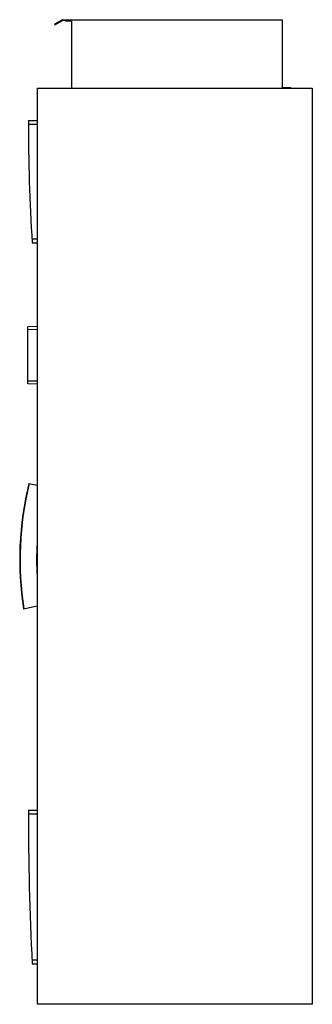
# Model space of a CAD drawing. Header units: millimetres. Extents: x 608 to 1247, y 213 to 2366.
import ezdxf

# ---------------------------------------------------------------- set-up
doc = ezdxf.new("R2010")
doc.units = ezdxf.units.MM
doc.header["$LTSCALE"] = 168.085305
doc.layers.get('0').update_dxf_attribs({"linetype": 'CONTINUOUS'})

msp = doc.modelspace()

# ---------------------------------------------------------------- linework, layer by layer
at = {"color": 7, "linetype": 'Continuous'}
for p, q in [((701, 2365.5), (683.7, 2355.5)), ((683.7, 2355.5), (684.4, 2354.2)), ((684.4, 2354.2), (701.4, 2364)), ((701, 2365.5), (1181, 2365.5)), ((707.5, 2364), (701.4, 2364)), ((707.5, 2362.5), (707.5, 2364)), ((721, 2362.5), (707.5, 2362.5)), ((721, 2362.5), (721, 2215.5)), ((1181, 2365.5), (1181, 2217)), ((645.6, 2215.5), (645.6, 213)), ((645.6, 2215.5), (1247.1, 2215.5)), ((1181, 2217), (1199.5, 2217)), ((1199.5, 2217), (1199.5, 2215.5)), ((1247.1, 2215.5), (1247.1, 213)), ((626.6, 2145.4), (645.6, 2145.4)), ((626.6, 2137.4), (645.6, 2137.4)), ((645.6, 1885.7), (634.6, 1885.7)), ((635.1, 1877.7), (645.6, 1877.7)), ((645.6, 1694.6), (625.6, 1693.9)), ((625.6, 1569.4), (625.6, 1693.9)), ((645.6, 1687.5), (625.6, 1687.9)), ((645.6, 1575.5), (625.6, 1575.4)), ((645.6, 1568.7), (625.6, 1569.4)), ((627.5, 1351.6), (645.6, 1348.2)), ((645.6, 1083.2), (615.9, 1077.1)), ((626.6, 637.4), (645.6, 637.4)), ((626.6, 629.4), (645.6, 629.4)), ((645.6, 309.7), (634.7, 309.7)), ((635.1, 301.7), (645.6, 301.7)), ((1247.1, 213), (645.6, 213))]:
    msp.add_line(p, q, dxfattribs=at)
for centre, radius, start, end in [((4855.8, 2145.5), 4229.2, 180.0019, 183.6313), ((1317.7, 1185), 710, 166.4227, 188.741), ((1317.7, 1185), 709, 166.4187, 188.737), ((1317.7, 1185), 673, 176.9068, 183.0932), ((7271.8, 637.5), 6645.2, 180.00121, 182.89706)]:
    msp.add_arc(centre, radius, start, end, dxfattribs=at)

doc.saveas('drawing.dxf')
